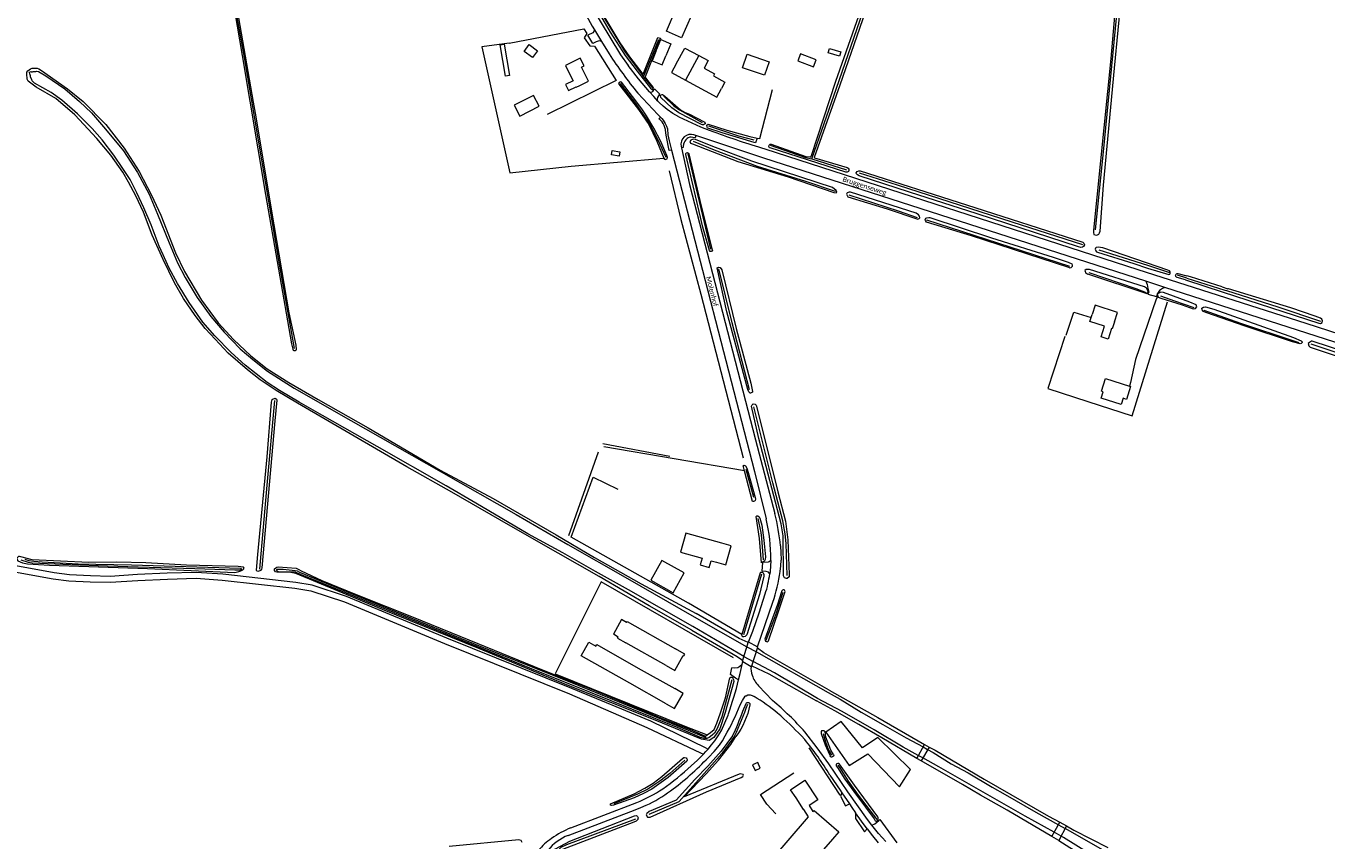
# Model space of a CAD drawing. Extents: x 177628 to 188968, y 384226 to 390673.
# Tile 41 of 256: x 179243 to 179904, y 387857 to 388271. Entities that reach past the tile are written whole.
import ezdxf

# ---------------------------------------------------------------- set-up
doc = ezdxf.new("R2010")
doc.units = 0
for name, color, linetype, lineweight in [('B01_T', 14, 'Continuous', 9), ('B02_F', 14, 'Continuous', 9), ('B02_T', 14, 'Continuous', 9), ('B03_F', 14, 'Continuous', 9), ('B04_F', 14, 'Continuous', 9), ('B04_T', 14, 'Continuous', 9), ('B07_D', 14, 'Continuous', 9), ('B11_F', 14, 'Continuous', 9), ('B14_F', 14, 'Continuous', 9), ('T03_F', 253, 'Continuous', 9), ('T04_F', 253, 'HAAG', 9), ('T05_F', 253, 'Continuous', 9), ('T07_F', 253, 'Continuous', 9), ('T09_F', 253, 'Continuous', 9), ('T09_T', 253, 'Continuous', 9), ('T22_F', 253, 'Continuous', 9), ('V00_F', 8, 'Continuous', 9), ('V00_T', 8, 'Continuous', 9), ('V06_F', 8, 'Continuous', 9), ('V06_T', 8, 'Continuous', 9), ('W01_F', 253, 'Continuous', 9), ('W01_T', 253, 'Continuous', 9), ('Z06', 7, 'Continuous', 9)]:
    doc.layers.add(name, color=color, linetype=linetype, lineweight=lineweight)
doc.styles.add('Legend', font='calibri.ttf')
doc.linetypes.add('HAAG', pattern='A,4,-1,[5,TOPOCAD.SHX,S=0.35,R=0,X=-0.35,Y=-0.35],-1', length=6)

msp = doc.modelspace()

# ---------------------------------------------------------------- linework, layer by layer
at = {"layer": 'B01_T', "linetype": 'Continuous'}
for points in [[(179573.875, 388251.938), (179578.223, 388260.012), (179585.262, 388256.211)], [(179525.698, 388250.318), (179527.031, 388250.983), (179525.101, 388254.859), (179517.5, 388251.073)], [(179573.875, 388251.938), (179571.481, 388247.527), (179578.512, 388243.711)], [(179585.262, 388256.211), (179590.111, 388253.593), (179588.066, 388249.807), (179593.323, 388246.968), (179592.728, 388245.867), (179598.558, 388242.719), (179596.881, 388239.44)], [(179519.411, 388247.264), (179521.388, 388243.325), (179517.609, 388241.428), (179519.147, 388238.364), (179522.919, 388240.258), (179522.995, 388240.106), (179524.772, 388240.998)], [(179524.772, 388240.998), (179529.233, 388243.22), (179525.698, 388250.318)], [(179578.512, 388243.711), (179594.492, 388235.038), (179596.881, 388239.44)], [(179796.562, 388121.03), (179798.109, 388125.785), (179786.705, 388129.495), (179785.154, 388124.723)], [(179796.562, 388121.03), (179795.406, 388117.484), (179795.093, 388117.585), (179793.351, 388112.201), (179789.762, 388113.362), (179791.5, 388118.737), (179783.988, 388121.166), (179784.631, 388123.132)], [(179784.631, 388123.132), (179785.154, 388124.723)], [(179596.966, 388008.542), (179578.673, 388013.679), (179575.965, 388004.091), (179587.041, 388000.96), (179586.088, 387997.592), (179590.563, 387996.326), (179591.516, 387999.695), (179594.258, 387998.92)], [(179594.258, 387998.92), (179599.07, 387997.56), (179601.78, 388007.19), (179596.966, 388008.542)], [(179548.595, 387968.368), (179548.829, 387968.785), (179573.509, 387954.939)], [(179568.714, 387946.418), (179548.229, 387957.922)], [(179568.714, 387946.418), (179573.054, 387943.963), (179577.35, 387951.558), (179577.733, 387951.341), (179578.198, 387952.161), (179577.814, 387952.378), (179577.867, 387952.474), (179573.509, 387954.939)], [(179634.754, 387879.246), (179631.987, 387883.427), (179639.275, 387888.248), (179645.86, 387878.32), (179641.43, 387875.32), (179643.25, 387872.32), (179643.99, 387872.91), (179656.48, 387862.112), (179653.19, 387858.339)], [(179653.19, 387858.339), (179632.762, 387834.782), (179620.312, 387845.661), (179641.135, 387869.613), (179638.653, 387873.383), (179638.553, 387873.317), (179634.754, 387879.246)]]:
    msp.add_lwpolyline(points, dxfattribs=at)
at = {"layer": 'B02_F', "linetype": 'Continuous'}
msp.add_lwpolyline([(179566.504, 387999.796), (179560.948, 387989.755), (179572.344, 387983.451), (179577.903, 387993.498), (179566.504, 387999.796)], dxfattribs=at)
at = {"layer": 'B02_T', "linetype": 'Continuous'}
for points in [[(179563.481, 388258.17), (179566.018, 388264.376)], [(179563.481, 388258.17), (179561.588, 388253.539), (179566.74, 388251.433), (179568.631, 388256.06)], [(179571.081, 388262.055), (179568.631, 388256.06)], [(179554.583, 387945.193), (179573.059, 387934.789)], [(179568.68, 387927.051), (179550.206, 387937.459)], [(179568.68, 387927.051), (179573.039, 387924.589), (179577.411, 387932.331), (179573.059, 387934.789)]]:
    msp.add_lwpolyline(points, dxfattribs=at)
at = {"layer": 'B03_F', "linetype": 'Continuous'}
msp.add_lwpolyline([(179676.241, 387909.919), (179668.449, 387904.644), (179657.598, 387918.107), (179649.829, 387912.717), (179661.749, 387895.719), (179671.298, 387901.649), (179687.307, 387884.824), (179692.854, 387893.603), (179676.241, 387909.919)], dxfattribs=at)
at = {"layer": 'B04_F', "linetype": 'Continuous'}
for points in [[(179612.16, 387945.84), (179615.333, 387955.801), (179610.427, 387958.506), (179607.43, 387948.56)], [(179607.633, 387948.48), (179611.967, 387945.93)], [(179696.046, 387899.307), (179699.982, 387906.404)], [(179702.305, 387905.087), (179698.342, 387898.093)], [(179699.982, 387906.404), (179702.305, 387905.087)], [(179698.342, 387898.093), (179696.046, 387899.307)], [(179764.667, 387859.74), (179768.851, 387866.869)], [(179772.14, 387865.043), (179768.299, 387857.681)], [(179768.851, 387866.869), (179772.14, 387865.043)], [(179768.299, 387857.681), (179764.667, 387859.74)]]:
    msp.add_lwpolyline(points, dxfattribs=at)
at = {"layer": 'B04_T', "linetype": 'Continuous'}
for points in [[(179607.43, 387948.56), (179607.633, 387948.48)], [(179612.16, 387945.84), (179611.967, 387945.93)]]:
    msp.add_lwpolyline(points, dxfattribs=at)
at = {"layer": 'B07_D', "linetype": 'Continuous'}
msp.add_lwpolyline([(179585.262, 388256.211), (179578.512, 388243.711)], dxfattribs=at)
at = {"layer": 'B11_F', "linetype": 'Continuous'}
for points in [[(179517.5, 388251.073), (179519.411, 388247.264)], [(179548.595, 387968.368), (179546.078, 387969.783), (179541.887, 387962.33)], [(179543.972, 387960.313), (179544.342, 387960.852), (179541.887, 387962.33)], [(179543.972, 387960.313), (179548.229, 387957.922)]]:
    msp.add_lwpolyline(points, dxfattribs=at)
at = {"layer": 'B14_F', "linetype": 'Continuous'}
for points in [[(179568.846, 388268.62), (179573.864, 388280.072), (179581.558, 388276.7), (179576.539, 388265.249), (179568.846, 388268.62)], [(179566.018, 388264.376), (179571.081, 388262.055)], [(179484.357, 388261.689), (179486.345, 388262.03), (179489.082, 388246.079), (179487.094, 388245.738), (179484.357, 388261.689)], [(179500.823, 388255.119), (179496.552, 388258.322), (179499.156, 388261.793), (179503.426, 388258.59), (179500.823, 388255.119)], [(179656.783, 388255.795), (179650.98, 388257.514), (179651.667, 388259.833), (179657.471, 388258.114), (179656.783, 388255.795)], [(179618.683, 388246.17), (179607.5, 388249.978), (179609.833, 388256.828), (179621.016, 388253.019), (179618.683, 388246.17)], [(179644.918, 388254.048), (179636.96, 388257.034), (179635.654, 388253.521), (179643.612, 388250.536), (179644.918, 388254.048)], [(179504.222, 388230.4), (179501.358, 388235.976), (179491.5, 388230.912), (179494.364, 388225.336), (179504.222, 388230.4)], [(179544.854, 388205.151), (179540.931, 388205.769), (179541.277, 388207.964), (179545.199, 388207.346), (179544.854, 388205.151)], [(179790.828, 388085.453), (179789.969, 388085.732), (179792.073, 388092.207), (179804.119, 388088.294)], [(179804.119, 388088.294), (179804.712, 388088.101), (179802.608, 388081.626), (179800.99, 388082.151)], [(179800.99, 388082.151), (179799.944, 388078.929), (179789.781, 388082.231), (179790.828, 388085.453)], [(179550.206, 387937.459), (179525.467, 387951.397), (179529.397, 387958.374), (179533.036, 387956.324), (179533.49, 387957.13), (179554.583, 387945.193)], [(179613.874, 387893.177), (179616.543, 387894.352), (179615.27, 387897.244), (179612.601, 387896.07), (179613.874, 387893.177)]]:
    msp.add_lwpolyline(points, dxfattribs=at)
at = {"layer": 'T03_F', "linetype": 'Continuous'}
for points in [[(179488.899, 388262.486), (179526.865, 388269.813), (179528.435, 388267.346), (179527.1, 388265.159), (179529.866, 388261.14), (179532.331, 388260.97), (179543.397, 388243.542), (179508.306, 388226.193)], [(179488.899, 388262.486), (179475.098, 388260.554), (179489.336, 388196.67)], [(179520.469, 388200.026), (179567.48, 388204.08)], [(179771.296, 388113.608), (179762.613, 388087.118), (179783.051, 388080.498)], [(179602.989, 387950.447), (179535.653, 387988.91), (179512.992, 387943.627), (179512.271, 387942.243), (179578.156, 387915.754), (179589.57, 387911.221)], [(179589.57, 387911.221), (179591.273, 387912.426), (179593.091, 387914.006), (179594.545, 387917.151), (179596.32, 387922.447), (179598.81, 387930.147), (179601.001, 387940.216)]]:
    msp.add_lwpolyline(points, dxfattribs=at)
at = {"layer": 'T04_F', "linetype": 'HAAG'}
for points in [[(179616.353, 388214.007), (179622.747, 388238.954)], [(179580.52, 388226.455), (179588.34, 388222.413)], [(179590.033, 388221.343), (179599.495, 388218.345), (179611.262, 388215.075), (179614.971, 388214.297)], [(179614.971, 388214.297), (179616.353, 388214.007)], [(179489.336, 388196.67), (179520.469, 388200.026)], [(179813.16, 388135.176), (179783.098, 388145.195)], [(179818.536, 388134.059), (179817.754, 388132.556), (179807.207, 388101.88), (179804.71, 388090.097), (179804.119, 388088.294)], [(179772.025, 388114.199), (179775.923, 388125.886), (179784.631, 388123.132)], [(179783.051, 388080.498), (179805.469, 388073.307), (179823.545, 388131.062)], [(179608.455, 388045.324), (179537.099, 388057.518)], [(179607.131, 387962.159), (179580.079, 387978.07), (179520.39, 388011.561), (179531.662, 388042.041), (179544.228, 388036.088)], [(179612.602, 388029.729), (179608.455, 388045.324)], [(179617.159, 387998.679), (179616.173, 388011.008), (179614.407, 388022.141)], [(179616.547, 387993.487), (179607.131, 387962.159)], [(179641.177, 387904.635), (179657.027, 387880.606)], [(179624.401, 387871.25), (179619.811, 387876.127), (179616.638, 387881.06)]]:
    msp.add_lwpolyline(points, dxfattribs=at)
at = {"layer": 'T05_F', "linetype": 'Continuous'}
msp.add_lwpolyline([(179616.638, 387881.06), (179633.63, 387892.037)], dxfattribs=at)
at = {"layer": 'T07_F', "linetype": 'Continuous'}
for points in [[(179817.705, 388477.682), (179809.747, 388401.377), (179800.037, 388301.421), (179790.727, 388207.343), (179786.762, 388167.665)], [(179494.419, 388360.666), (179500.749, 388346.163), (179508.697, 388329.119), (179516.444, 388313.717), (179524.259, 388298.533), (179531.909, 388284.501), (179537.714, 388274.494), (179547.935, 388257.908), (179555.965, 388246.987), (179557.287, 388245.34)], [(179642.765, 388203.707), (179655.296, 388239.618), (179668.656, 388278.158), (179685.145, 388324.576), (179685.288, 388325.46), (179685.095, 388325.934), (179684.217, 388326.363), (179611.925, 388341.032), (179596.227, 388343.846)], [(179379.923, 388107.472), (179372.233, 388150.297), (179354.397, 388255.117), (179345.348, 388305.748), (179342.998, 388319.985)], [(179557.287, 388245.34), (179565.04, 388264.351)], [(179557.287, 388245.34), (179561.794, 388239.724)], [(179568.732, 388204.424), (179565.619, 388211.047), (179562.957, 388216.597), (179559.5, 388222.862), (179553.232, 388231.9), (179545.501, 388241.975)], [(179567.511, 388235.554), (179572.659, 388230.584), (179575.44, 388228.553), (179586.963, 388222.107)], [(179590.195, 388220.539), (179605.427, 388215.447), (179613.256, 388213.463)], [(179582.497, 388212.646), (179593.096, 388208.319), (179614.957, 388199.963), (179639.484, 388192.372), (179654.538, 388187.404)], [(179579.674, 388206.285), (179591.21, 388157.891)], [(179621.65, 388210.724), (179639.492, 388204.475), (179642.765, 388203.707)], [(179642.765, 388203.707), (179660.445, 388198.089)], [(179570.17, 388197.666), (179576.167, 388172.932), (179586.365, 388134.995), (179607.882, 388051.878)], [(179666.806, 388196.583), (179686.094, 388190.567), (179744.447, 388171.797), (179780.273, 388160.182)], [(179661.543, 388185.436), (179686.685, 388177.37), (179696.29, 388173.966)], [(179701.065, 388172.716), (179773.623, 388149.17)], [(179788.545, 388157.56), (179813.304, 388149.741), (179824.528, 388145.985)], [(179611.093, 388086.384), (179602.29, 388120.502), (179595.411, 388147.825)], [(179783.546, 388146.042), (179807.384, 388137.918), (179812.709, 388135.943)], [(179833.383, 388143.183), (179828.587, 388144.612)], [(179833.383, 388143.183), (179852.681, 388137.066)], [(179819.942, 388134.255), (179827.083, 388131.596), (179836.945, 388128.309)], [(179852.681, 388137.066), (179853.437, 388136.826), (179879.562, 388128.67), (179901.229, 388121.386)], [(179842.024, 388126.975), (179860.553, 388120.301), (179887.183, 388111.491), (179890.288, 388110.505)], [(179896.293, 388109.768), (179963.725, 388087.268)], [(179369.703, 388080.955), (179365.725, 388038.017), (179362.006, 387995.412)], [(179630.171, 387992.1), (179629.7, 388008.501), (179629.183, 388013.362), (179628.026, 388019.928), (179623.007, 388039.232), (179613.222, 388077.867)], [(179519.317, 388012.484), (179534.427, 388055.004)], [(179536.473, 388059.214), (179570.628, 388052.73)], [(179613.32, 388031.73), (179609.368, 388045.981)], [(179618.149, 388000.122), (179617.278, 388011.149), (179616.924, 388014.032), (179615.556, 388021.156)], [(179608.199, 387962.307), (179617.381, 387993.028)], [(179619.629, 387959.413), (179624.437, 387972.18), (179628.238, 387983.648)], [(179602.133, 387939.24), (179596.995, 387920.364), (179594.686, 387914.441), (179593.365, 387912.133), (179592.117, 387911.157), (179590.51, 387909.968), (179589.387, 387909.429)], [(179603.48, 387910.648), (179596.954, 387901.859), (179589.463, 387893.24), (179575.257, 387877.463)], [(179648.503, 387911.986), (179649.718, 387907.722), (179651.268, 387903.48), (179652.744, 387900.925)], [(179578.209, 387898.372), (179570.635, 387891.608), (179565.507, 387887.671), (179559.409, 387883.666), (179554.233, 387881.145), (179542.186, 387876.292)], [(179652.744, 387900.925), (179652.748, 387900.918)], [(179655.949, 387895.929), (179656.901, 387894.48), (179661.147, 387887.793), (179666.364, 387880.671), (179675.796, 387868.37)], [(179560.089, 387871.07), (179575.256, 387877.462)], [(179575.256, 387877.462), (179575.257, 387877.463)], [(179493.277, 387729.493), (179493.511, 387733.015), (179504.195, 387811.193), (179507.765, 387841.026), (179509.286, 387846.217), (179513.087, 387852.209), (179515.389, 387854.16), (179518.256, 387855.525), (179553.249, 387868.668)]]:
    msp.add_lwpolyline(points, dxfattribs=at)
msp.add_arc((179438.124, 387988.178), 182.629, 334.879702, 340.378172, dxfattribs=at)
at = {"layer": 'T09_F', "linetype": 'Continuous'}
for points in [[(179498.664, 388352.435), (179494.936, 388361.032), (179494.099, 388361.97), (179493.709, 388362.287), (179493.275, 388362.337), (179493.039, 388362.313), (179492.586, 388361.861), (179492.765, 388361.283), (179494.211, 388357.907), (179500.185, 388344.896), (179509.593, 388325.211), (179519.243, 388306.624), (179527.947, 388289.583), (179540.267, 388268.008), (179547.831, 388256.211), (179553.998, 388248.224), (179560.809, 388239.542), (179561.658, 388238.939), (179561.826, 388238.933), (179562.255, 388239.621), (179562.138, 388240.061), (179560.057, 388242.657), (179558.012, 388245.379)], [(179556.977, 388246.757), (179550.324, 388255.612), (179545.396, 388262.678), (179536.787, 388276.965), (179527.264, 388293.635), (179517.397, 388312.7), (179508.088, 388331.441), (179498.664, 388352.435)], [(179622.13, 388211.214), (179639.643, 388205.009), (179641.744, 388204.676), (179642.255, 388204.819), (179642.66, 388205.489), (179654.91, 388243.114), (179668.839, 388282.607), (179683.82, 388324.57), (179684.189, 388325.224), (179683.825, 388325.635), (179650.829, 388332.36)], [(179800.285, 388319.46), (179794.678, 388254.601), (179785.916, 388167.521), (179785.871, 388166.361), (179786.136, 388165.399), (179787.166, 388165.011), (179787.892, 388165.169), (179788.627, 388165.559), (179789.023, 388166.194), (179789.244, 388167.091), (179790.952, 388190.366), (179796.487, 388249.724), (179802.089, 388307.801)], [(179345.557, 388301.094), (179353.304, 388256.277), (179365.202, 388185.69), (179378.247, 388109.824), (179378.994, 388107.058), (179379.234, 388106.625), (179379.581, 388106.438), (179380.258, 388106.505), (179380.676, 388106.706), (179380.823, 388106.937), (179380.663, 388109.083), (179377.217, 388125.465), (179368.415, 388177.247), (179360.354, 388225.135)], [(179678.646, 388303.707), (179656.931, 388241.194), (179643.992, 388204.409), (179644.091, 388204.188), (179660.756, 388199.284), (179661.303, 388198.956), (179661.486, 388198.551), (179661.569, 388197.88), (179661.418, 388197.235), (179660.646, 388196.886), (179660.071, 388196.98), (179621.508, 388209.248), (179621.32, 388209.372)], [(179360.354, 388225.135), (179358.982, 388232.56), (179349.616, 388287.261)], [(179556.977, 388246.757), (179564.467, 388265.336), (179565.899, 388265.067), (179558.012, 388245.379)], [(179581.7, 387964.38), (179560.032, 387976.787), (179534.637, 387991.593), (179502.83, 388009.828), (179484.198, 388020.471), (179459.829, 388034.481), (179436.948, 388047.402), (179381.421, 388079.636), (179370.514, 388086.127), (179362.471, 388091.479), (179355.932, 388096.652), (179346.225, 388105.071), (179339.563, 388112.245), (179334.482, 388117.601), (179329.394, 388124.178), (179323.379, 388132.822), (179318.937, 388140.739), (179313.183, 388152.6), (179307.592, 388164.926), (179303.057, 388176.663), (179299.218, 388184.934), (179295.54, 388191.93), (179292.582, 388196.888), (179286.465, 388205.611), (179279.409, 388214.143), (179268.149, 388226.068), (179258.598, 388234.432), (179248.612, 388240.077), (179244.583, 388243.104), (179243.926, 388244.205), (179243.763, 388246.961), (179243.88, 388247.791), (179244.333, 388248.459), (179245.778, 388249.474), (179246.511, 388249.826), (179247.29, 388249.813), (179249.081, 388249.706), (179249.856, 388249.433), (179251.271, 388248.631), (179264.444, 388239.298), (179272.442, 388232.829), (179283.966, 388221.16), (179293.354, 388209.109), (179300.953, 388197.296), (179307.122, 388185.376), (179311.993, 388175.088), (179319.37, 388156.084), (179323.915, 388146.476), (179332.665, 388131.995), (179341.127, 388120.531)], [(179558.766, 388225.601), (179556.434, 388229.119), (179551.627, 388235.38), (179546.111, 388242.718), (179545.568, 388242.908), (179544.835, 388242.557), (179544.49, 388242.069), (179544.638, 388241.625), (179554.69, 388228.862), (179559.94, 388221.14), (179564.011, 388212.787), (179567.48, 388204.08)], [(179588.34, 388222.413), (179588.511, 388221.539), (179588.178, 388221.273), (179587.746, 388221.066), (179587.232, 388221.031), (179586.691, 388221.197), (179575.172, 388227.043), (179571.614, 388229.587), (179566.001, 388234.936), (179565.845, 388235.853), (179566.121, 388236.163), (179566.639, 388236.412), (179566.925, 388236.407), (179567.407, 388236.142), (179568.055, 388235.603), (179573.463, 388230.828), (179575.999, 388228.644), (179578.037, 388227.496), (179580.52, 388226.455)], [(179567.48, 388204.08), (179567.965, 388203.605), (179568.378, 388203.416), (179568.795, 388203.487), (179569.293, 388203.791), (179569.484, 388204.333), (179569.111, 388205.378), (179566.085, 388212.493), (179562.457, 388219.384), (179558.766, 388225.601)], [(179614.124, 388211.908), (179613.475, 388212.004), (179597.111, 388216.978), (179589.956, 388219.333), (179589.677, 388219.495), (179589.522, 388219.836), (179589.446, 388220.913), (179590.033, 388221.343)], [(179630.741, 388194.632), (179653.931, 388186.643), (179655.101, 388186.451), (179655.482, 388186.804), (179655.354, 388187.287), (179655.184, 388187.661), (179653.255, 388189.133), (179612.332, 388202.621), (179592.466, 388210.041), (179583.557, 388213.583), (179582.387, 388213.775), (179581.265, 388213.267), (179580.794, 388212.513), (179581.058, 388211.73), (179582.187, 388211.43), (179605.192, 388202.455), (179630.741, 388194.632)], [(179614.971, 388214.297), (179614.124, 388211.908)], [(179590.685, 388157.146), (179587.397, 388169.047), (179578.673, 388205.873)], [(179592.309, 388157.332), (179585.942, 388182.666), (179580.343, 388206.298), (179580.061, 388206.685)], [(179692.409, 388186.849), (179666.844, 388195.166), (179665.956, 388195.562), (179665.436, 388196.124), (179665.293, 388196.635), (179665.715, 388197.269), (179666.597, 388197.669), (179667.339, 388197.694), (179721.277, 388180.337), (179780.463, 388161.37), (179780.987, 388160.898), (179781.37, 388160.052), (179780.888, 388159.258), (179780.33, 388158.828), (179779.474, 388158.662), (179778.242, 388159.035), (179726.808, 388175.753), (179692.409, 388186.849)], [(179681.01, 388178.43), (179696.656, 388173.158), (179697.364, 388173.389), (179697.602, 388173.857), (179697.522, 388174.633), (179696.958, 388175.279), (179695.776, 388176.097), (179662.397, 388186.869), (179661.663, 388186.897), (179660.69, 388186.456), (179660.335, 388185.845), (179660.979, 388184.423), (179681.01, 388178.43)], [(179723.871, 388164.646), (179701.046, 388171.628), (179700.449, 388172.35), (179700.287, 388172.908), (179700.682, 388173.628), (179701.206, 388173.865), (179702.165, 388173.939), (179702.716, 388173.918), (179734.056, 388163.666), (179765.41, 388153.781), (179773.035, 388151.282), (179774.802, 388150.368), (179775.073, 388149.769), (179775.086, 388149.144), (179774.323, 388148.437), (179774.024, 388148.302), (179773.297, 388148.514), (179723.871, 388164.646)], [(179806.465, 388150.667), (179813.396, 388148.178), (179824.114, 388145.056), (179824.609, 388145.236), (179824.857, 388145.57), (179824.794, 388146.295), (179824.434, 388146.796), (179823.636, 388147.188), (179790.637, 388158.519), (179788.249, 388158.9), (179787.247, 388158.668), (179786.962, 388158.317), (179786.798, 388157.8), (179787.02, 388157.015), (179787.364, 388156.55), (179787.968, 388156.292), (179806.465, 388150.667)], [(179604.315, 388117.545), (179611.708, 388089.865), (179612.613, 388085.675), (179612.524, 388085.274), (179612.183, 388085.03), (179611.659, 388084.792), (179611.401, 388084.766), (179610.804, 388085.487), (179610.187, 388086.651), (179599.567, 388126.038), (179594.656, 388148.437), (179595.404, 388148.776), (179596.098, 388148.639), (179596.966, 388147.319), (179604.315, 388117.545)], [(179813.16, 388135.176), (179813.664, 388135.855), (179813.482, 388136.855), (179812.831, 388138.094), (179811.751, 388138.687), (179783.891, 388147.628), (179782.197, 388147.583), (179781.476, 388146.985), (179782.052, 388145.713), (179783.098, 388145.195)], [(179828.727, 388145.48), (179833.242, 388144.272)], [(179832.568, 388142.239), (179828.397, 388143.547)], [(179832.568, 388142.239), (179851.799, 388135.971), (179900.438, 388120.336), (179901.3, 388120.194), (179902.166, 388120.63), (179902.29, 388121.529), (179901.924, 388122.338), (179901.29, 388122.759), (179898.606, 388123.892), (179886.123, 388128.076), (179854.484, 388137.674), (179854.101, 388137.795)], [(179851.32, 388138.676), (179835.139, 388143.802), (179833.242, 388144.272)], [(179818.536, 388134.059), (179818.794, 388133.489), (179820.099, 388132.997), (179831.002, 388129.636), (179836.588, 388127.656), (179837.806, 388127.756), (179838.426, 388128.578), (179838.135, 388129.619), (179834.805, 388130.997), (179821.498, 388135.885), (179820.145, 388136.084), (179819.022, 388135.576), (179818.293, 388134.983)], [(179818.293, 388134.983), (179818.536, 388134.059)], [(179851.32, 388138.676), (179854.101, 388137.795)], [(179862.98, 388118.771), (179843.026, 388125.79), (179841.829, 388126.241), (179841.123, 388127.003), (179840.92, 388127.453), (179840.9, 388127.895), (179841.731, 388128.451), (179842.73, 388128.633), (179847.094, 388127.362), (179887.472, 388113.085), (179891.488, 388111.387), (179891.909, 388110.856), (179891.929, 388110.413)], [(179341.127, 388120.531), (179348.937, 388112.04), (179357.735, 388103.635), (179365.993, 388097.162), (179376.892, 388090.153), (179391.867, 388081.492), (179417.321, 388067.1), (179453.856, 388045.722), (179480.789, 388031.203), (179512.749, 388012.783), (179532.381, 388001.396), (179556.085, 387987.969), (179583.95, 387972.81)], [(179886.979, 388110.788), (179862.98, 388118.771)], [(179890.876, 388109.831), (179886.979, 388110.788)], [(179931.295, 388096.398), (179962.396, 388085.859), (179963.198, 388085.681), (179964.313, 388086.006), (179965.511, 388086.548), (179965.627, 388086.691), (179965.635, 388087.867), (179965.398, 388088.391), (179956.699, 388091.668), (179897.03, 388111.099), (179896.738, 388111.147), (179895.649, 388110.564), (179895.036, 388109.926), (179895.252, 388108.851), (179895.958, 388108.089), (179931.295, 388096.398)], [(179365.905, 388052.458), (179368.125, 388080.19), (179368.432, 388081.496), (179368.983, 388081.825), (179369.715, 388082.112), (179369.976, 388082.172), (179370.709, 388081.719), (179370.96, 388081.195), (179369.776, 388070.708), (179363.202, 387995.994), (179363.114, 387995.372), (179362.648, 387994.665), (179362.281, 387994.489), (179361.759, 387994.303), (179361.226, 387994.273), (179360.825, 387994.37), (179360.657, 387994.451), (179360.572, 387994.829), (179361.275, 388002.831), (179365.905, 388052.458)], [(179625.507, 388034.691), (179629.307, 388019.726), (179630.6, 388010.299), (179631.281, 387992.659), (179631.273, 387991.483), (179630.177, 387990.716), (179629.878, 387990.581), (179628.79, 387990.99), (179628.316, 387992.038), (179628.25, 388012.302), (179627.231, 388018.335), (179615.809, 388061.687), (179612.106, 388078.23), (179612.386, 388078.808), (179612.991, 388079.263), (179613.909, 388079.227), (179614.405, 388078.73), (179614.601, 388078.097), (179625.507, 388034.691)], [(179608.455, 388045.324), (179607.967, 388047.318), (179607.919, 388047.856), (179608.149, 388048.149), (179608.631, 388048.075), (179608.97, 388047.802), (179609.714, 388046.672), (179610.448, 388044.507), (179614.033, 388031.788), (179614.092, 388030.935), (179613.947, 388030.33), (179613.602, 388029.898), (179613.13, 388029.672), (179612.602, 388029.729)], [(179614.407, 388022.141), (179614.862, 388022.442), (179615.328, 388022.412), (179616.065, 388021.898), (179616.404, 388021.219), (179617.335, 388017.666), (179618.356, 388010.185), (179619.143, 388001.616), (179619.009, 388000.261), (179618.627, 387999.603), (179617.899, 387998.948), (179617.159, 387998.679)], [(179289.558, 387998.926), (179275.322, 387998.795), (179246.589, 388000.149), (179240.795, 388001.62), (179240.02, 388001.892), (179239.628, 388001.769), (179238.809, 388000.925), (179238.751, 388000.511), (179239.203, 387999.568), (179241.655, 387998.619), (179244.243, 387998.057), (179255.271, 387997.357), (179305.17, 387995.787), (179349.607, 387993.787), (179351.561, 387994.145), (179352.633, 387994.595), (179353.55, 387995.099), (179353.971, 387995.43), (179354.29, 387995.841), (179353.936, 387996.444), (179351.266, 387996.773), (179324.938, 387997.412), (179304.358, 387998.554), (179289.558, 387998.926)], [(179601.001, 387940.216), (179601.577, 387940.492), (179602.253, 387940.559), (179602.662, 387940.111), (179602.884, 387939.38), (179603.074, 387938.312), (179598.79, 387922.537), (179595.954, 387914.349), (179592.893, 387909.854), (179590.663, 387908.462), (179586.646, 387909.047), (179563.088, 387918.68), (179518.159, 387936.61), (179473.473, 387955.109), (179424.496, 387974.898), (179380.481, 387993.203), (179378.021, 387993.633), (179370.829, 387993.855), (179370.132, 387994.1), (179369.673, 387994.653), (179369.663, 387995.614), (179370.949, 387996.424), (179371.471, 387996.546), (179380.706, 387995.823), (179381.996, 387995.283), (179383.231, 387994.587), (179393.697, 387989.688), (179411.243, 387982.518), (179440.224, 387970.978), (179473.021, 387957.662), (179505.442, 387944.39), (179517.456, 387939.687), (179530.518, 387934.681), (179546.954, 387927.944), (179566.624, 387919.635), (179580.947, 387913.945), (179588.724, 387910.623), (179589.57, 387911.221)], [(179616.547, 387993.487), (179616.91, 387993.844), (179617.538, 387993.896), (179617.827, 387993.771), (179617.998, 387993.597), (179618.345, 387992.678), (179618.389, 387991.825), (179616.14, 387982.552), (179609.67, 387962.049), (179608.886, 387961.288), (179608.251, 387960.981), (179607.771, 387960.995), (179607.325, 387961.294), (179607.131, 387962.159)], [(179626.224, 387974.946), (179629.189, 387984.135), (179628.884, 387984.809), (179628.632, 387984.966), (179628.115, 387984.912), (179627.816, 387984.776), (179627.51, 387984.457), (179627.264, 387983.805), (179625.33, 387977.518), (179618.838, 387959.786), (179619.245, 387958.888), (179620.298, 387958.553), (179620.721, 387959.015), (179626.224, 387974.946)], [(179696.046, 387899.307), (179678.294, 387909.734), (179666.675, 387916.493), (179654.491, 387923.492), (179645.1, 387928.5)], [(179651.51, 387933.97), (179676.336, 387920.078), (179699.982, 387906.404)], [(179607.739, 387923.343), (179609.361, 387927.245)], [(179602.503, 387910.745), (179596.602, 387902.998), (179589.825, 387895.431), (179583.379, 387888.685), (179573.804, 387878.048)], [(179577.865, 387879.736), (179589.032, 387891.413), (179595.366, 387898.335), (179601.633, 387906.35), (179604.134, 387910.426)], [(179653.805, 387901.356), (179652.47, 387903.572), (179649.813, 387910.122), (179649.464, 387912.724), (179648.942, 387913.235), (179647.967, 387913.391), (179647.686, 387913.256), (179647.51, 387912.756), (179647.526, 387912.002), (179649.497, 387906.162), (179651.706, 387901.267), (179652.084, 387900.642)], [(179653.805, 387901.356), (179653.861, 387900.824), (179653.814, 387900.52), (179653.449, 387900.263), (179652.998, 387899.989), (179652.696, 387899.993), (179652.373, 387900.183), (179652.084, 387900.642)], [(179702.305, 387905.087), (179705.506, 387903.575), (179730.335, 387888.727), (179763.038, 387870.015), (179768.851, 387866.869)], [(179540.429, 387876.291), (179552.456, 387881.366), (179557.844, 387884.187), (179562.126, 387886.806), (179566.598, 387890.052), (179576.946, 387899.336), (179577.681, 387899.772), (179578.066, 387899.832), (179578.826, 387899.541), (179579.237, 387899.157), (179579.472, 387898.79), (179579.485, 387898.415), (179579.2, 387897.843), (179569.729, 387889.655), (179561.503, 387883.772), (179557.29, 387881.543), (179552.469, 387879.257), (179541.963, 387875.616), (179540.902, 387875.475), (179540.487, 387875.601), (179540.409, 387875.833), (179540.429, 387876.291)], [(179656.832, 387896.403), (179656.389, 387896.739), (179655.943, 387896.738), (179655.387, 387896.575), (179655.108, 387896.321), (179655.061, 387896.032), (179655.182, 387895.518)], [(179655.182, 387895.518), (179655.73, 387894.611), (179659.515, 387888.741), (179664.021, 387882.524), (179670.089, 387874.495), (179674.376, 387868.589), (179674.947, 387867.686), (179675.418, 387867.427), (179676.123, 387867.834), (179676.467, 387868.415), (179676.508, 387869.196), (179676.319, 387869.59), (179664.463, 387885.645), (179656.832, 387896.403)], [(179764.667, 387859.74), (179755.244, 387865.233), (179742.073, 387873.002), (179728.488, 387880.574), (179719.281, 387886.057), (179698.342, 387898.093)], [(179573.804, 387878.048), (179560.141, 387872.367), (179558.853, 387871.279), (179558.609, 387870.592), (179559.24, 387869.467), (179560.546, 387869.519), (179589.237, 387882.323), (179606.922, 387889.697), (179607.774, 387890.102), (179608.018, 387890.789), (179607.911, 387891.213), (179606.343, 387891.512), (179605.841, 387891.368), (179577.865, 387879.736)], [(179488.24, 387690.186), (179491.865, 387724.093), (179507.209, 387844.788), (179507.958, 387847.806), (179512.482, 387853.476), (179519.85, 387857.365), (179552.57, 387870.091), (179553.61, 387870.301), (179554.101, 387869.869), (179554.433, 387869.172), (179554.345, 387868.56), (179554.263, 387868.331), (179553.44, 387867.464), (179552.278, 387866.911), (179516.042, 387852.985), (179513.267, 387850.429), (179510.54, 387846.374), (179508.625, 387840.615), (179494.983, 387732.516)], [(179772.14, 387865.043), (179775.924, 387862.844), (179793.153, 387854.132)], [(179495.538, 387856.569), (179495.037, 387857.614), (179493.858, 387857.966), (179458.527, 387854.51)], [(179768.299, 387857.681), (179773.906, 387854.102), (179791.376, 387843.7), (179822.236, 387826.253), (179838.677, 387818.011), (179845.731, 387815.393), (179849.793, 387813.493), (179863.211, 387809.112), (179870.25, 387806.881), (179887.161, 387802.698), (179901.296, 387800.011), (179919.694, 387798.791), (179959.22, 387794.999), (179984.797, 387792.911), (180003.874, 387791.45), (180020.195, 387789.973), (180043.133, 387787.982), (180064.238, 387786.331), (180094.456, 387783.915)]]:
    msp.add_lwpolyline(points, dxfattribs=at)
at = {"layer": 'T09_F', "linetype": 'Continuous', "extrusion": (0, 0, -1)}
for centre, radius, start, end in [((-179579.439, 388206.156), 0.817, 339.724439, 139.619062), ((-179621.949, 388210.194), 1.035, 307.413231, 100.060738), ((-179591.468, 388157.496), 0.857, 191.023474, 335.909063), ((-179828.61, 388144.505), 0.982, 282.538297, 96.837871), ((-179890.986, 388110.875), 1.05, 206.107623, 276.032944), ((-179610.25, 387926.729), 1.028, 30.115879, 194.855538), ((-179573.211, 387933.726), 38.718, 190.807969, 216.998303)]:
    msp.add_arc(centre, radius, start, end, dxfattribs=at)
at = {"layer": 'T09_F', "linetype": 'Continuous'}
msp.add_arc((179436.527, 387987.115), 182.703, 335.291494, 339.570861, dxfattribs=at)
at = {"layer": 'T09_T', "linetype": 'Continuous'}
for points in [[(179610.345, 387958.235), (179605.88, 387960.16), (179583.95, 387972.81)], [(179581.7, 387964.38), (179604.78, 387951.03), (179607.598, 387949.118)], [(179651.51, 387933.97), (179618.38, 387952.91), (179615.195, 387955.367)], [(179612.291, 387946.25), (179620.98, 387942.25), (179645.1, 387928.5)]]:
    msp.add_lwpolyline(points, dxfattribs=at)
at = {"layer": 'T22_F', "linetype": 'Continuous'}
for points in [[(179531.538, 388262.22), (179528.935, 388266.56)], [(179562.804, 388239.23), (179565.581, 388236.49)], [(179813.466, 388135.074), (179817.99, 388133.792)], [(179617.542, 387994.3), (179617.818, 387998.714)], [(179601.388, 387941.997), (179602.106, 387945.294)], [(179657.253, 387880.114), (179659.847, 387875.219)], [(179665.002, 387868.743), (179669.585, 387862.035)], [(179677.282, 387868.286), (179685.986, 387856.499)]]:
    msp.add_lwpolyline(points, dxfattribs=at)
at = {"layer": 'V00_F', "linetype": 'Continuous'}
for points in [[(179532.235, 388269.282), (179532.033, 388268.327), (179531.464, 388267.724), (179528.935, 388266.56)], [(179535.876, 388263.234), (179534.844, 388263.597), (179534.122, 388263.449), (179533.238, 388263.091), (179531.538, 388262.22)], [(179560.262, 388237.759), (179561.164, 388237.674), (179561.965, 388237.995), (179562.804, 388239.23)], [(179564.546, 388233.082), (179564.296, 388233.997), (179564.545, 388234.81), (179565.581, 388236.49)], [(179565.059, 388224.037), (179565.802, 388224.949)], [(179571.441, 388208.172), (179570.295, 388207.912), (179568.881, 388214.836), (179568.598, 388216.728), (179568.329, 388218.626)], [(179583.827, 388215.57), (179583.423, 388214.364), (179582.264, 388214.646)], [(179577.421, 388209.457), (179576.522, 388209.285)], [(179812.413, 388141.622), (179813.231, 388139.949), (179813.568, 388137.877), (179813.937, 388136), (179813.466, 388135.074)], [(179818.293, 388134.983), (179818.209, 388134.842), (179817.99, 388133.792)], [(179822.221, 388138.463), (179820.902, 388137.925), (179819.513, 388136.876), (179818.791, 388135.947), (179818.293, 388134.983)], [(179621.365, 387993.048), (179620.738, 387993.804), (179619.468, 387994.251), (179617.542, 387994.3)], [(179621.839, 387999.803), (179621.137, 387999.202), (179620.493, 387998.893), (179617.818, 387998.714)], [(179605.551, 387939.131), (179603.975, 387940.106), (179601.388, 387941.997)], [(179607.323, 387946.943), (179606.161, 387945.901), (179605.202, 387945.302), (179603.662, 387945.048), (179602.106, 387945.294)], [(179658.042, 387881.874), (179657.253, 387880.114)], [(179659.847, 387875.219), (179661.921, 387876.213)], [(179664.983, 387871.743), (179665.002, 387868.743)], [(179673.207, 387865.485), (179674.763, 387866.119), (179676.79, 387867.767), (179677.282, 387868.286)], [(179670.902, 387863.591), (179669.585, 387862.035)]]:
    msp.add_lwpolyline(points, dxfattribs=at)
for centre, radius, start, end in [((179561.257, 388218.323), 6.864, 38.613706, 56.362075), ((179560.892, 388217.789), 7.484, 6.418393, 40.058687), ((179582.856, 388209.856), 5.443, 130.439089, 165.970709), ((179581.356, 388211.777), 3.009, 72.439116, 132.436727), ((179582.048, 388209.906), 4.649, 164.152069, 185.53726)]:
    msp.add_arc(centre, radius, start, end, dxfattribs=at)
at = {"layer": 'V00_T', "linetype": 'Continuous'}
for points in [[(179528.388, 388285.253), (179535.257, 388273.62), (179545.54, 388256.49), (179549.335, 388251.09)], [(179532.235, 388269.282), (179535.876, 388263.234)], [(179535.876, 388263.234), (179539.742, 388256.998)], [(179560.262, 388237.759), (179554.665, 388244.315), (179549.335, 388251.09)], [(179554.36, 388237.061), (179564.43, 388226.22)], [(179564.546, 388233.082), (179562.387, 388235.405), (179560.262, 388237.759)], [(179565.246, 388232.344), (179564.546, 388233.082)], [(179569.279, 388228.74), (179567.16, 388230.428), (179565.246, 388232.344)], [(179575.229, 388225.061), (179572.192, 388226.8), (179569.279, 388228.74)], [(179568.287, 388221.633), (179568.975, 388220.325), (179569.439, 388218.922)], [(179569.439, 388218.922), (179569.65, 388215.93), (179570.22, 388212.9), (179571.441, 388208.172)], [(179583.827, 388215.57), (179582.832, 388215.9)], [(179812.413, 388141.622), (179618.28, 388204.161), (179583.827, 388215.57)], [(179571.441, 388208.172), (179613.58, 388045.061), (179619.501, 388021.027)], [(179576.354, 388210.042), (179576.522, 388209.285)], [(179576.522, 388209.285), (179580.67, 388190.631), (179614.15, 388061.121), (179623.941, 388023.625)], [(179618.851, 388208.814), (179808.37, 388147.631), (179893.8, 388120.221), (180115.931, 388048.531), (180267.831, 387999.675)], [(179822.221, 388138.463), (179812.413, 388141.622)], [(179966.529, 388091.998), (179822.221, 388138.463)], [(179626.82, 388007.189), (179627.053, 388003.732), (179627.1, 388000.268)], [(179627.1, 388000.268), (179627.097, 388000)], [(179621.839, 387999.803), (179621.499, 387994.278), (179621.365, 387993.048)], [(179621.839, 387999.803), (179621.844, 388000)], [(179626.61, 387994.217), (179626.95, 387997.1), (179627.097, 388000)], [(179612.76, 387963.881), (179616.059, 387973.292), (179619.048, 387982.806)], [(179615.083, 387955.939), (179622.99, 387978.56)], [(179610.65, 387958.383), (179610.78, 387958.81), (179612.76, 387963.881)], [(179607.323, 387946.943), (179607.633, 387948.48)], [(179605.551, 387939.131), (179606.337, 387942.4), (179607.323, 387946.943)], [(179622.849, 387928.691), (179619.144, 387932.373), (179615.579, 387936.191)], [(179606.271, 387926.561), (179607.45, 387928.771), (179608.82, 387930.869)], [(179608.82, 387930.869), (179609.024, 387931.125), (179609.35, 387931.16)], [(179609.35, 387931.16), (179610.311, 387931.538), (179611.343, 387931.586)], [(179611.343, 387931.586), (179612.458, 387931.302), (179613.482, 387930.778)], [(179596.804, 387913.558), (179598.596, 387917.347), (179600.153, 387921.239)], [(179600.153, 387921.239), (179600.39, 387921.88)], [(179590.087, 387904.082), (179591.771, 387906.134), (179593.378, 387908.247)], [(179593.378, 387908.247), (179595.234, 387910.81), (179596.804, 387913.558)], [(179595.774, 387906.046), (179597.407, 387908.315), (179598.721, 387910.783)], [(179637.433, 387910.726), (179639.203, 387908.837)], [(179651.468, 387896.562), (179645.512, 387904.762), (179639.277, 387912.753)], [(179581.447, 387895.498), (179584.683, 387898.383), (179587.741, 387901.455)], [(179587.741, 387901.455), (179588.93, 387902.754), (179590.087, 387904.082)], [(179590.16, 387899.811), (179593.059, 387902.846), (179595.774, 387906.046)], [(179671.046, 387868.316), (179661.129, 387882.35), (179651.468, 387896.562)], [(179651.92, 387890.81), (179657.104, 387883.243)], [(179657.104, 387883.243), (179658.042, 387881.874)], [(179658.042, 387881.874), (179661.921, 387876.213)], [(179518.992, 387860.226), (179553.046, 387873.252), (179555.862, 387874.342), (179558.628, 387875.552)], [(179520.213, 387864.027), (179553.78, 387876.97)], [(179661.921, 387876.213), (179663.144, 387874.428)], [(179663.144, 387874.428), (179664.983, 387871.743)], [(179670.902, 387863.591), (179668.065, 387867.431), (179664.983, 387871.743)], [(179673.207, 387865.485), (179671.046, 387868.316)], [(179670.902, 387863.591), (179673.654, 387859.967), (179676.452, 387856.378)], [(179680.328, 387857.092), (179676.685, 387861.219), (179673.207, 387865.485)]]:
    msp.add_lwpolyline(points, dxfattribs=at)
for centre, radius, start, end in [((180003.148, 388548.561), 547.5, 207.129483, 210.670475), ((179741.08, 388389.293), 240.913, 213.308165, 219.19029), ((179646.179, 388365.802), 157.613, 243.246516, 250.237301), ((179581.256, 388211.132), 5.022, 71.706613, 192.538925), ((179751.403, 388649.594), 460.28, 249.855299, 253.262887), ((179543.246, 388001.886), 78.621, 358.625426, 14.090845), ((179513.544, 387995.817), 113.845, 5.73271, 14.138045), ((179531.853, 388007.879), 95.737, 342.167226, 351.795973), ((179570.004, 387999.284), 51.738, 341.428347, 353.077272), ((179619.439, 387944.477), 7.612, 168.993133, 202.765821), ((179627.137, 387946.633), 15.576, 199.119464, 222.095365), ((179414.825, 387986.793), 196.591, 340.71946, 345.969217), ((179562.224, 387846.851), 98.342, 50.056774, 58.585513), ((179514.175, 387800.24), 168.254, 41.967168, 49.76754), ((179510.627, 387962.633), 102.22, 329.520121, 339.336308), ((179512.447, 387791.869), 172.477, 43.560228, 49.105792), ((179534.002, 387821.125), 136.969, 30.581523, 39.819964), ((179489.509, 387995.753), 136.029, 304.715368, 312.522112), ((179486.948, 387997.386), 142.034, 306.249398, 316.607986), ((179530.596, 387936.854), 64.215, 291.164339, 304.51045), ((179529.004, 387939.578), 70.547, 294.829613, 306.465852), ((179541.542, 387813.53), 54.817, 112.89813, 124.497791), ((179527.539, 387833.749), 30.223, 124.329205, 141.586675), ((179527.477, 387838.051), 23.743, 110.938224, 173.156555)]:
    msp.add_arc(centre, radius, start, end, dxfattribs=at)
at = {"layer": 'V00_T', "linetype": 'Continuous', "extrusion": (0, 0, -1)}
for centre, radius, start, end in [((-179553.905, 388213.483), 16.523, 129.567065, 136.056046), ((-179553.781, 388213.352), 16.703, 136.026749, 150.277702)]:
    msp.add_arc(centre, radius, start, end, dxfattribs=at)
at = {"layer": 'V06_F', "linetype": 'Continuous'}
for points in [[(179560.89, 387918.19), (179520.793, 387934.804), (179457.279, 387960.424), (179406.241, 387981.598), (179388.841, 387987.34), (179380.454, 387988.646), (179343.446, 387992.774), (179329.921, 387993.779), (179315.166, 387993.35), (179300.061, 387992.633), (179286.15, 387991.718), (179276.167, 387992.028), (179265.476, 387992.46), (179257.749, 387993.464), (179213.803, 388001.424)], [(179213.179, 387998.488), (179257.289, 387990.498), (179265.222, 387989.468), (179276.059, 387989.03), (179286.202, 387988.714), (179300.231, 387989.637), (179315.28, 387990.352), (179329.853, 387990.775), (179343.168, 387989.786), (179380.056, 387985.672), (179388.135, 387984.414), (179405.195, 387978.784), (179456.143, 387957.648), (179519.639, 387932.034), (179558.84, 387914.94)], [(179586.2, 387902.19), (179587.741, 387901.455)], [(179589.14, 387904.5), (179590.087, 387904.082)]]:
    msp.add_lwpolyline(points, dxfattribs=at)
at = {"layer": 'V06_T', "linetype": 'Continuous'}
for points in [[(179558.84, 387914.94), (179586.2, 387902.19)], [(179589.14, 387904.5), (179560.89, 387918.19)]]:
    msp.add_lwpolyline(points, dxfattribs=at)
at = {"layer": 'W01_F', "linetype": 'Continuous'}
for points in [[(179582.24, 387966.31), (179549.639, 387984.822), (179532.792, 387994.241), (179516.289, 388003.682), (179498.502, 388013.288), (179472.042, 388028.865), (179456.927, 388037.627), (179421.824, 388057.631), (179394.168, 388073.484), (179382.276, 388080.107), (179372.204, 388086.187), (179365.897, 388090.176), (179354.754, 388098.93), (179347.746, 388105.416), (179339.342, 388113.926), (179333.282, 388120.797), (179326.245, 388130.741), (179320.46, 388140.436), (179316.159, 388148.221), (179313.154, 388154.927), (179311.112, 388159.332), (179306.947, 388170.23), (179303.259, 388178.805), (179299.784, 388186.49), (179296.409, 388193.232), (179292.701, 388198.893), (179288.095, 388205.54), (179282.168, 388213.466), (179277.004, 388219.208), (179269.496, 388226.588), (179261.668, 388233.602), (179256.244, 388237.377), (179247.806, 388242.115), (179246.597, 388243.306), (179246.293, 388243.94), (179245.771, 388245.177), (179245.612, 388245.951), (179245.313, 388246.87), (179245.152, 388247.501), (179245.214, 388247.815), (179245.96, 388248.031), (179246.414, 388247.824), (179247.075, 388248.07), (179248.333, 388248.107), (179248.879, 388248.298), (179249.676, 388248.113), (179253.467, 388245.822), (179263.16, 388239.206), (179270.571, 388232.913), (179276.704, 388227.07)], [(179276.704, 388227.07), (179283.883, 388218.752), (179292.931, 388207.718), (179300.068, 388196.829), (179306.002, 388185.789), (179310.266, 388175.718), (179316.169, 388161.05), (179320.46, 388150.922), (179324.225, 388143.517), (179330.316, 388133.331), (179337.331, 388123.73), (179344.17, 388115.675), (179352.319, 388107.256), (179358.602, 388101.838), (179366.191, 388095.914), (179379.651, 388087.351), (179408.441, 388070.907), (179454.33, 388044.812), (179492.464, 388023.216), (179518.814, 388007.87), (179549.048, 387990.631), (179582.96, 387971.19)], [(179242.887, 388000.401), (179244.919, 387999.743), (179247.431, 387999.482), (179251.697, 387999.142), (179269.95, 387998.185), (179297.022, 387997.607), (179352.39, 387995.907), (179352.786, 387995.344), (179352.903, 387995.274), (179352.9, 387995.106), (179352.492, 387994.91), (179351.275, 387994.828), (179349.587, 387994.856), (179329.136, 387995.596), (179300.464, 387996.453)], [(179300.464, 387996.453), (179284.855, 387996.962), (179266.058, 387997.658), (179246.52, 387998.501), (179244.735, 387998.817), (179241.006, 387999.959)], [(179589.387, 387909.429), (179589.15, 387909.4), (179588.29, 387909.448), (179586.103, 387909.905), (179574.837, 387914.8), (179551.253, 387924.253), (179530.287, 387932.784), (179499.508, 387945.191), (179430.727, 387973.28), (179406.356, 387983.151), (179382.977, 387992.701), (179380.965, 387993.578), (179380.193, 387993.878), (179371.62, 387994.119), (179371.017, 387994.416), (179370.802, 387994.69), (179370.737, 387994.826), (179370.722, 387994.945), (179370.844, 387995.213), (179371.185, 387995.376), (179371.692, 387995.452), (179374.156, 387995.378), (179380.225, 387994.772), (179381.251, 387994.553), (179382.338, 387993.944), (179395.922, 387988.319), (179435.269, 387972.277), (179475.42, 387955.783), (179518.983, 387938.456), (179557.711, 387922.745), (179588.486, 387910.085), (179589.289, 387909.633), (179589.387, 387909.429)], [(179696.872, 387900.796), (179689.252, 387905.032), (179674.442, 387913.749), (179658.101, 387923.059), (179645.7, 387929.81)], [(179651.05, 387932.72), (179657.181, 387929.421), (179667.82, 387922.77), (179678.888, 387916.566), (179690.724, 387909.683), (179699.271, 387905.121)], [(179699.271, 387905.121), (179701.615, 387903.87)], [(179701.615, 387903.87), (179704.468, 387902.348), (179713.61, 387896.549), (179722.125, 387892.058), (179734.327, 387884.748), (179740.923, 387881.069), (179756.589, 387872.078), (179768.091, 387865.575)], [(179699.154, 387899.527), (179696.872, 387900.796)], [(179765.877, 387861.802), (179751.099, 387869.927), (179728.695, 387882.811), (179707.367, 387894.962), (179699.154, 387899.527)], [(179769.43, 387859.849), (179765.877, 387861.802)], [(179768.091, 387865.575), (179771.432, 387863.686)], [(179888.968, 387809.779), (179872.125, 387814.26), (179862.037, 387816.827), (179851.852, 387820.436), (179844.32, 387823.465), (179839.71, 387825.521), (179834.229, 387827.884), (179821.616, 387834.876), (179807.174, 387843.246), (179790.836, 387852.799), (179771.432, 387863.686)], [(179813.684, 387834.291), (179801.31, 387841.036), (179792.559, 387845.936), (179784.534, 387850.581), (179770.729, 387859.135), (179769.43, 387859.849)]]:
    msp.add_lwpolyline(points, dxfattribs=at)
at = {"layer": 'W01_T', "linetype": 'Continuous'}
for points in [[(179582.96, 387971.19), (179609.675, 387956.012)], [(179608.203, 387951.124), (179582.24, 387966.31)], [(179609.675, 387956.012), (179614.559, 387953.372)], [(179608.203, 387951.124), (179612.995, 387948.46)], [(179645.7, 387929.81), (179623.72, 387942.69), (179612.995, 387948.46)], [(179614.559, 387953.372), (179651.05, 387932.72)]]:
    msp.add_lwpolyline(points, dxfattribs=at)

# ---------------------------------------------------------------- texts
at = {"layer": 'Z06', "linetype": 'Continuous', "style": 'Legend'}
for s, rotation, p in [('Bruggenseweg', 342.054437, (179658.154, 388192.38)), ('Molenhof', 284.66187, (179588.911, 388143.675))]:
    msp.add_text(s, height=2.5, rotation=rotation, dxfattribs=at).set_placement(p)

doc.saveas('drawing.dxf')
